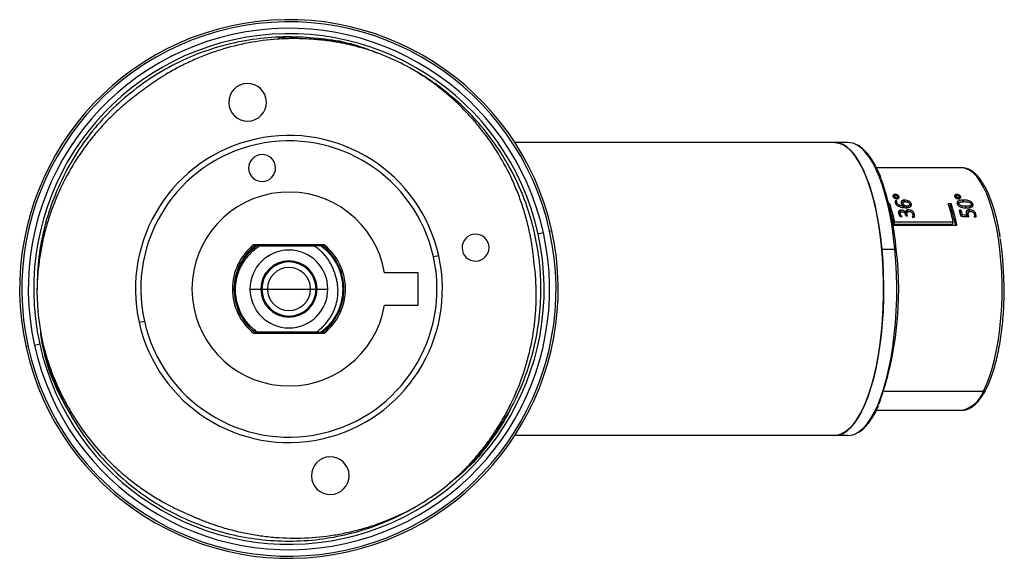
# Model space of a CAD drawing. Header units: millimetres. Extents: x -15.3 to 76.2, y -11.6 to 38.4.
import ezdxf

# ---------------------------------------------------------------- set-up
doc = ezdxf.new("R2010")
doc.units = ezdxf.units.MM

msp = doc.modelspace()

# ---------------------------------------------------------------- linework, layer by layer
at = {"color": 7, "linetype": 'Continuous', "lineweight": 25}
for p, q in [((22.199, 33.205), (21.676, 33.532)), ((61.656, 27.046), (30.72, 27.046)), ((72.219, 24.696), (64.302, 24.696)), ((65.981, 22.112), (65.885, 21.929)), ((65.917, 21.932), (65.965, 22.025)), ((65.976, 22.097), (66.04, 22.221)), ((66.201, 21.825), (66.275, 21.967)), ((66.308, 21.856), (66.396, 22.025)), ((71.701, 22.112), (71.596, 21.912)), ((71.636, 21.932), (71.685, 22.025)), ((71.696, 22.097), (71.76, 22.221)), ((71.921, 21.825), (71.995, 21.967)), ((72.027, 21.856), (72.116, 22.025)), ((65.536, 21.356), (65.45, 21.356)), ((65.477, 21.243), (65.536, 21.356)), ((66.202, 21.633), (66.046, 21.633)), ((66.05, 21.466), (66.115, 21.466)), ((66.115, 21.466), (66.202, 21.633)), ((66.121, 21.289), (66.207, 21.455)), ((66.122, 21.835), (66.163, 21.913)), ((66.797, 21.504), (66.692, 21.301)), ((66.715, 21.235), (66.776, 21.352)), ((66.807, 20.969), (66.892, 21.133)), ((66.854, 21.53), (66.941, 21.697)), ((67.029, 20.978), (67.115, 21.142)), ((67.281, 21.069), (67.384, 21.268)), ((67.385, 21.293), (67.448, 21.19)), ((67.448, 21.19), (67.534, 21.355)), ((67.448, 21.19), (67.462, 21.102)), ((71.256, 21.356), (70.973, 21.356)), ((71.027, 21.191), (71.17, 21.191)), ((71.17, 21.191), (71.256, 21.356)), ((71.842, 21.835), (71.883, 21.913)), ((71.982, 21.465), (71.876, 21.262)), ((71.876, 21.184), (71.962, 21.35)), ((72.318, 21.53), (72.405, 21.697)), ((72.535, 20.964), (72.621, 21.129)), ((72.998, 21.061), (73.102, 21.26)), ((73.175, 21.167), (73.261, 21.333)), ((73.175, 21.167), (73.186, 21.088)), ((66.531, 20.558), (66.436, 20.377)), ((66.436, 20.238), (66.521, 20.401)), ((66.515, 20.606), (66.6, 20.77)), ((66.533, 20.166), (66.689, 20.166)), ((66.853, 21.022), (66.9, 21.001)), ((66.967, 20.436), (67.018, 20.532)), ((66.969, 20.433), (67.021, 20.532)), ((67.028, 20.239), (67.004, 20.334)), ((67.021, 20.532), (67.018, 20.532)), ((67.028, 20.239), (67.183, 20.239)), ((67.166, 20.59), (67.067, 20.401)), ((67.106, 20.239), (67.158, 20.339)), ((67.183, 20.239), (67.158, 20.339)), ((67.194, 20.648), (67.279, 20.812)), ((67.194, 20.648), (67.249, 20.643)), ((67.622, 20.122), (67.812, 20.122)), ((67.624, 20.123), (67.644, 20.161)), ((67.66, 20.396), (67.731, 20.234)), ((67.731, 20.234), (67.816, 20.397)), ((67.731, 20.234), (67.748, 20.122)), ((72.161, 20.755), (72.006, 20.755)), ((72.051, 20.592), (72.076, 20.592)), ((72.076, 20.592), (72.161, 20.755)), ((72.21, 20.193), (72.278, 20.323)), ((72.619, 20.168), (72.687, 20.298)), ((72.705, 20.617), (72.878, 20.648)), ((72.835, 20.58), (72.737, 20.392)), ((72.737, 20.193), (72.822, 20.356)), ((72.878, 20.648), (72.964, 20.812)), ((73.373, 20.137), (73.546, 20.137)), ((73.384, 20.38), (73.452, 20.228)), ((73.452, 20.228), (73.537, 20.39)), ((73.452, 20.228), (73.469, 20.137)), ((65.849, 19.384), (71.775, 19.384)), ((65.917, 19.475), (66.001, 19.636)), ((65.917, 19.475), (71.354, 19.475)), ((71.438, 19.636), (66.001, 19.636)), ((71.354, 19.475), (71.438, 19.636)), ((32.882, 18.576), (33.37, 18.684)), ((33.956, 18.814), (34.151, 18.857)), ((13.022, 17.546), (6.464, 17.546)), ((7.042, 17.446), (12.073, 17.446)), ((23.656, 16.531), (23.167, 16.422)), ((64.794, 17.131), (66.02, 17.131)), ((21.743, 14.946), (18.617, 14.946)), ((21.743, 11.946), (21.743, 14.946)), ((6.13, 13.446), (13.357, 13.446)), ((18.617, 11.946), (21.743, 11.946)), ((-4.169, 10.362), (-3.681, 10.47)), ((6.743, 9.446), (6.263, 9.903)), ((6.464, 9.346), (13.022, 9.346)), ((12.274, 9.446), (6.837, 9.446)), ((-13.395, 8.317), (-13.883, 8.209)), ((-13.102, 8.382), (-13.094, 8.347)), ((-14.469, 8.079), (-14.664, 8.035)), ((65.003, 3.971), (74.241, 3.971)), ((64.305, 2.196), (72.219, 2.196)), ((72.219, 2.196), (72.267, 2.197)), ((61.656, -0.154), (30.72, -0.154))]:
    msp.add_line(p, q, dxfattribs=at)
at = {"color": 7, "linetype": 'Continuous', "lineweight": 25, "flags": 128}
for points in [[(60.43, 27.046), (60.533, 27.043), (60.917, 26.967), (61.298, 26.795), (61.672, 26.526), (62.038, 26.163), (62.391, 25.708), (62.731, 25.165), (63.054, 24.537), (63.358, 23.83), (63.641, 23.048), (63.901, 22.196), (64.136, 21.282), (64.344, 20.311), (64.524, 19.29), (64.674, 18.228), (64.794, 17.131)], [(60.43, -0.154), (60.815, -0.105), (61.196, 0.042), (61.572, 0.285), (61.94, 0.623), (62.297, 1.054), (62.641, 1.573), (62.969, 2.179), (63.278, 2.865), (63.567, 3.628), (63.833, 4.461), (64.075, 5.359), (64.291, 6.316), (64.478, 7.324), (64.637, 8.375), (64.765, 9.464), (64.862, 10.581), (64.927, 11.719), (64.96, 12.869), (64.96, 14.024), (64.927, 15.174), (64.862, 16.312), (64.765, 17.429), (64.637, 18.517), (64.478, 19.569), (64.291, 20.577), (64.075, 21.533), (63.833, 22.431), (63.567, 23.265), (63.278, 24.028), (62.969, 24.714), (62.641, 25.319), (62.297, 25.839), (61.94, 26.269), (61.572, 26.607), (61.196, 26.851), (60.815, 26.997), (60.43, 27.046)], [(66.02, 17.131), (65.9, 18.228), (65.749, 19.29), (65.569, 20.311), (65.361, 21.282), (65.126, 22.196), (64.867, 23.048), (64.584, 23.83), (64.279, 24.537), (63.956, 25.165), (63.617, 25.708), (63.263, 26.163), (62.898, 26.526), (62.524, 26.795), (62.523, 26.795)], [(74.241, 3.971), (74.532, 4.59), (74.802, 5.29), (75.049, 6.063), (75.27, 6.903), (75.463, 7.803), (75.627, 8.754), (75.761, 9.747), (75.862, 10.773), (75.93, 11.824), (75.965, 12.89), (75.965, 13.96), (75.932, 15.026), (75.865, 16.078), (75.765, 17.106), (75.633, 18.1), (75.47, 19.053), (75.278, 19.955), (75.058, 20.797), (74.812, 21.574), (74.543, 22.276), (74.252, 22.899), (73.944, 23.436), (73.619, 23.883), (73.282, 24.235), (72.936, 24.489), (72.583, 24.643), (72.226, 24.696), (72.219, 24.696)], [(66.891, 21.137), (66.891, 21.137), (66.892, 21.136), (66.892, 21.136), (66.892, 21.135), (66.892, 21.135), (66.892, 21.134), (66.892, 21.134), (66.892, 21.133)], [(72.687, 20.298), (72.458, 20.312), (72.278, 20.323)], [(64.794, 17.131), (64.883, 16.007), (64.939, 14.865), (64.963, 13.713), (64.954, 12.559), (64.913, 11.411), (64.839, 10.278), (64.734, 9.168), (64.597, 8.089), (64.431, 7.048), (64.235, 6.053), (64.013, 5.112), (63.764, 4.231), (63.492, 3.416), (63.197, 2.673), (62.882, 2.008), (62.55, 1.425), (62.203, 0.929), (61.842, 0.523), (61.472, 0.21), (61.094, -0.007), (60.711, -0.127), (60.43, -0.154)], [(62.554, 0.116), (62.698, 0.21), (63.068, 0.523), (63.428, 0.929), (63.776, 1.425), (64.108, 2.008), (64.423, 2.673), (64.717, 3.416), (64.99, 4.231), (65.238, 5.112), (65.461, 6.053), (65.656, 7.048), (65.823, 8.089), (65.959, 9.168), (66.065, 10.278), (66.138, 11.411), (66.18, 12.559), (66.188, 13.713), (66.165, 14.865), (66.108, 16.007), (66.02, 17.131)], [(66.144, 17.077), (66.153, 17.087), (66.154, 17.097), (66.148, 17.107), (66.134, 17.115), (66.114, 17.122), (66.087, 17.127), (66.055, 17.13), (66.02, 17.131)]]:
    msp.add_lwpolyline(points, dxfattribs=at)
at = {"color": 7, "linetype": 'Continuous', "lineweight": 25}
for centre, radius, start, end in [((9.743, 13.446), 25, 12.4998, 192.4998), ((9.743, 13.446), 24.8, 12.4998, 192.4998), ((9.743, 13.446), 24.2, 12.4998, 192.4998), ((9.743, 13.446), 23.7, 12.4998, 192.4998), ((9.743, 13.446), 23.4, 60.58752, 72.58752), ((5.902, 30.776), 1.75, 12.4998, 192.4998), ((5.902, 30.776), 1.75, 192.4998, 12.4998), ((9.743, 13.446), 14.25, 12.4998, 192.4998), ((9.743, 13.446), 13.75, 12.4998, 192.4998), ((61.64, 25.367), 1.679, 58.23345, 89.44789), ((7.254, 24.674), 1.25, 12.4998, 192.4998), ((7.254, 24.674), 1.25, 192.4998, 12.4998), ((40.753, 15.091), 25.469, 4.47265, 19.59729), ((9.743, 13.446), 9, 9.59407, 350.40593), ((48.866, 15.929), 17.532, 12.2096, 18.03411), ((54.303, 15.929), 17.532, 12.2096, 18.03411), ((54.81, 15.818), 17.219, 11.95253, 18.18228), ((54.146, 15.803), 17.988, 11.48219, 17.98186), ((48.417, 15.659), 17.911, 12.30117, 16.50579), ((54.899, 15.888), 17.786, 14.01825, 15.88241), ((55.771, 15.915), 16.962, 14.49522, 16.00592), ((55.294, 15.954), 17.537, 14.42649, 15.89019), ((9.743, 13.446), 25, 192.4998, 12.4998), ((9.743, 13.446), 24.8, 192.4998, 12.4998), ((9.743, 13.446), 24.2, 192.4998, 12.4998), ((9.743, 13.446), 23.7, 192.4998, 12.4998), ((27.073, 17.288), 1.25, 12.4998, 192.4998), ((9.743, 13.446), 5.25, 128.65214, 231.34786), ((9.743, 13.446), 5.1, 126.49377, 233.50623), ((9.743, 13.446), 5.1, 306.95139, 53.50623), ((9.743, 13.446), 5.25, 308.65214, 51.34786), ((27.073, 17.288), 1.25, 192.4998, 12.4998), ((46.425, 13.591), 29.725, 0.99495, 8.78254), ((9.743, 13.446), 14.25, 192.4998, 12.4998), ((9.743, 13.446), 3.614, 0, 180), ((34.992, 13.317), 31.379, 340.37726, 6.88143), ((9.743, 13.446), 13.75, 192.4998, 12.4998), ((9.743, 13.446), 2.614, 0, 180), ((9.743, 13.446), 2.518, 0, 180), ((9.743, 13.446), 2, 0, 180), ((9.743, 13.446), 23.4, 180.58752, 192.4998), ((9.743, 13.446), 5, 180, 215.9523), ((9.743, 13.446), 3.614, 180, 0), ((9.743, 13.446), 2.614, 180, 0), ((9.743, 13.446), 2.518, 180, 0), ((9.743, 13.446), 2, 180, 0), ((71.649, 4.869), 2.743, 283.01704, 340.87352), ((74.255, 4.199), 0.228, 266.44208, 330.10719), ((61.626, 1.578), 1.732, 270.99708, 302.4048), ((13.585, -3.883), 1.75, 12.4998, 192.4998), ((13.585, -3.883), 1.75, 192.4998, 12.4998), ((9.743, 13.446), 23.4, 300.58752, 312.58752)]:
    msp.add_arc(centre, radius, start, end, dxfattribs=at)
for points, knots in [([(16.291, 35.877), (16.062, 35.954), (14.923, 36.339), (12.78, 36.691), (9.923, 36.908), (7.07, 36.75), (4.259, 36.255), (1.514, 35.414), (-1.119, 34.239), (-3.579, 32.755), (-5.826, 30.992), (-7.842, 28.971), (-9.606, 26.71), (-11.086, 24.237), (-12.251, 21.607), (-13.074, 18.872), (-13.584, 16.061), (-13.631, 14.162), (-13.655, 13.206)], [0, 0, 0, 0, 0.016578, 0.082674, 0.148483, 0.213517, 0.278564, 0.34438, 0.410476, 0.476353, 0.541522, 0.606449, 0.672187, 0.738274, 0.804211, 0.869505, 0.934348, 1, 1, 1, 1]), ([(16.746, 35.774), (16.6, 35.815), (16.31, 35.897), (15.87, 36.01), (15.429, 36.114), (14.986, 36.21), (14.541, 36.297), (13.796, 36.428), (12.747, 36.571), (11.392, 36.676), (10.032, 36.701), (8.221, 36.63), (5.971, 36.343), (3.771, 35.794), (2.059, 35.201), (0.803, 34.681), (-0.421, 34.088), (-1.475, 33.498), (-2.37, 32.936), (-3.119, 32.427), (-3.601, 32.063), (-3.842, 31.881)], [0, 0, 0, 0, 0.020855, 0.041703, 0.062552, 0.08341, 0.104285, 0.125184, 0.187734, 0.250242, 0.312755, 0.375294, 0.500164, 0.625011, 0.687506, 0.750026, 0.812522, 0.875043, 0.9167, 0.958331, 1, 1, 1, 1]), ([(8.761, 36.784), (8.834, 36.793), (9.812, 36.908), (11.722, 36.85), (13.526, 36.6), (14.429, 36.475)], [0, 0, 0, 0, 0.0386785, 0.519317, 1, 1, 1, 1]), ([(14.429, 36.475), (15.318, 36.259), (16.495, 35.974), (17.602, 35.489), (17.873, 35.37)], [0, 0, 0, 0, 0.7553574, 1, 1, 1, 1]), ([(32.501, 15.994), (32.487, 16.146), (32.458, 16.448), (32.404, 16.901), (32.341, 17.354), (32.269, 17.805), (32.187, 18.255), (32.037, 19.002), (31.786, 20.038), (31.384, 21.348), (30.905, 22.632), (30.168, 24.302), (29.063, 26.302), (27.729, 28.157), (26.537, 29.539), (25.583, 30.521), (24.572, 31.445), (23.627, 32.212), (22.769, 32.843), (22.014, 33.355), (21.495, 33.672), (21.235, 33.83)], [0, 0, 0, 0, 0.020825, 0.041655, 0.062498, 0.083362, 0.104256, 0.125187, 0.187685, 0.25025, 0.312763, 0.3753, 0.500181, 0.625021, 0.687514, 0.750032, 0.812455, 0.875047, 0.916703, 0.958333, 1, 1, 1, 1]), ([(32.589, 18.511), (32.24, 20.084), (31.721, 21.647), (30.356, 24.645), (29.509, 26.079), (27.545, 28.723), (26.428, 29.932), (24.01, 32.064), (22.67, 33.021), (21.235, 33.83)], [0, 0, 0, 0, 0.25, 0.25, 0.5, 0.5, 0.75, 0.75, 1, 1, 1, 1]), ([(-3.842, 31.881), (-3.966, 31.793), (-4.214, 31.617), (-4.579, 31.343), (-4.939, 31.063), (-5.294, 30.774), (-5.643, 30.479), (-6.215, 29.975), (-6.986, 29.239), (-7.92, 28.237), (-8.793, 27.18), (-9.87, 25.707), (-11.05, 23.75), (-11.99, 21.667), (-12.59, 19.944), (-12.963, 18.627), (-13.258, 17.289), (-13.451, 16.087), (-13.567, 15.028), (-13.634, 14.118), (-13.648, 13.51), (-13.655, 13.206)], [0, 0, 0, 0, 0.020825, 0.041655, 0.062498, 0.083362, 0.104256, 0.125187, 0.187685, 0.25025, 0.312763, 0.3753, 0.500181, 0.625021, 0.687514, 0.750032, 0.812455, 0.875047, 0.916703, 0.958333, 1, 1, 1, 1]), ([(64.74, 23.706), (64.717, 23.767), (64.603, 24.075), (64.378, 24.564), (64.065, 25.165), (63.732, 25.686), (63.384, 26.133), (63.018, 26.488), (62.76, 26.699), (62.62, 26.765), (62.611, 26.769)], [0, 0, 0, 0, 0.039267, 0.197115, 0.35526, 0.513742, 0.672554, 0.831494, 0.989812, 1, 1, 1, 1]), ([(75.799, 18.252), (75.782, 18.361), (75.72, 18.771), (75.584, 19.443), (75.393, 20.26), (75.176, 21.023), (74.936, 21.728), (74.673, 22.37), (74.39, 22.945), (74.085, 23.448), (73.761, 23.875), (73.416, 24.22), (73.054, 24.48), (72.679, 24.639), (72.377, 24.706), (72.206, 24.689), (72.161, 24.685)], [0, 0, 0, 0, 0.028364, 0.106905, 0.185542, 0.264307, 0.343237, 0.422384, 0.501803, 0.581552, 0.661642, 0.741895, 0.821483, 0.899057, 0.973581, 1, 1, 1, 1]), ([(66.04, 22.221), (66.023, 22.22), (65.987, 22.219), (65.94, 22.208), (65.898, 22.189), (65.861, 22.158), (65.826, 22.108), (65.837, 22.056), (65.844, 22.025)], [0, 0, 0, 0, 0.1208136, 0.2441407, 0.3704991, 0.5002734, 0.6966015, 1, 1, 1, 1]), ([(65.844, 22.025), (65.85, 22.013), (65.86, 21.99), (65.885, 21.957), (65.914, 21.929), (65.944, 21.905), (65.997, 21.872), (66.082, 21.832), (66.158, 21.827), (66.196, 21.825)], [0, 0, 0, 0, 0.11931, 0.229037, 0.329231, 0.419905, 0.501142, 0.752394, 1, 1, 1, 1]), ([(65.965, 22.025), (65.962, 22.037), (65.956, 22.058), (65.964, 22.084), (65.981, 22.108), (66.015, 22.131), (66.055, 22.134), (66.075, 22.136)], [0, 0, 0, 0, 0.207151, 0.373707, 0.499762, 0.750178, 1, 1, 1, 1]), ([(66.163, 21.913), (66.149, 21.913), (66.12, 21.915), (66.077, 21.927), (66.035, 21.948), (65.99, 21.979), (65.974, 22.008), (65.965, 22.025)], [0, 0, 0, 0, 0.168992, 0.335355, 0.499922, 0.717177, 1, 1, 1, 1]), ([(66.396, 22.025), (66.39, 22.039), (66.378, 22.064), (66.349, 22.099), (66.319, 22.126), (66.29, 22.146), (66.239, 22.176), (66.155, 22.213), (66.078, 22.218), (66.04, 22.221)], [0, 0, 0, 0, 0.134617, 0.2519216, 0.3519994, 0.4348102, 0.5003736, 0.755499, 1, 1, 1, 1]), ([(66.075, 22.136), (66.09, 22.135), (66.118, 22.134), (66.161, 22.122), (66.203, 22.102), (66.25, 22.071), (66.266, 22.042), (66.275, 22.025)], [0, 0, 0, 0, 0.166212, 0.332557, 0.500023, 0.702255, 1, 1, 1, 1]), ([(66.275, 22.025), (66.279, 22.013), (66.284, 21.993), (66.277, 21.966), (66.258, 21.941), (66.223, 21.917), (66.183, 21.914), (66.163, 21.913)], [0, 0, 0, 0, 0.196701, 0.363571, 0.500466, 0.75093, 1, 1, 1, 1]), ([(66.196, 21.825), (66.214, 21.825), (66.25, 21.826), (66.299, 21.838), (66.34, 21.858), (66.38, 21.891), (66.414, 21.945), (66.403, 21.996), (66.396, 22.025)], [0, 0, 0, 0, 0.124625, 0.249376, 0.374639, 0.500722, 0.721258, 1, 1, 1, 1]), ([(66.235, 21.946), (66.242, 21.941), (66.279, 21.915), (66.295, 21.882), (66.308, 21.856)], [0, 0, 0, 0, 0.195743, 1, 1, 1, 1]), ([(71.76, 22.221), (71.743, 22.22), (71.707, 22.219), (71.659, 22.208), (71.618, 22.189), (71.581, 22.158), (71.546, 22.108), (71.557, 22.056), (71.564, 22.025)], [0, 0, 0, 0, 0.120814, 0.244141, 0.370499, 0.500273, 0.696601, 1, 1, 1, 1]), ([(71.563, 22.031), (71.565, 22.032), (71.594, 22.046), (71.634, 22.048), (71.671, 22.05)], [0, 0, 0, 0, 0.066216, 1, 1, 1, 1]), ([(71.564, 22.025), (71.569, 22.013), (71.58, 21.99), (71.605, 21.957), (71.634, 21.929), (71.664, 21.905), (71.717, 21.872), (71.801, 21.832), (71.878, 21.827), (71.916, 21.825)], [0, 0, 0, 0, 0.11931, 0.229037, 0.329231, 0.419905, 0.501142, 0.752394, 1, 1, 1, 1]), ([(71.685, 22.025), (71.681, 22.037), (71.675, 22.058), (71.684, 22.084), (71.701, 22.108), (71.734, 22.131), (71.775, 22.134), (71.795, 22.136)], [0, 0, 0, 0, 0.207151, 0.373707, 0.499762, 0.750178, 1, 1, 1, 1]), ([(71.883, 21.913), (71.868, 21.913), (71.84, 21.915), (71.797, 21.927), (71.755, 21.948), (71.709, 21.979), (71.694, 22.008), (71.685, 22.025)], [0, 0, 0, 0, 0.168992, 0.335355, 0.499922, 0.717177, 1, 1, 1, 1]), ([(72.116, 22.025), (72.109, 22.039), (72.097, 22.064), (72.069, 22.099), (72.039, 22.126), (72.009, 22.146), (71.958, 22.176), (71.875, 22.213), (71.798, 22.218), (71.76, 22.221)], [0, 0, 0, 0, 0.134617, 0.251922, 0.351999, 0.43481, 0.500374, 0.755499, 1, 1, 1, 1]), ([(71.795, 22.136), (71.809, 22.135), (71.838, 22.134), (71.881, 22.122), (71.923, 22.102), (71.969, 22.071), (71.985, 22.042), (71.995, 22.025)], [0, 0, 0, 0, 0.166212, 0.332557, 0.500023, 0.702255, 1, 1, 1, 1]), ([(71.995, 22.025), (71.998, 22.013), (72.004, 21.993), (71.997, 21.966), (71.978, 21.941), (71.943, 21.917), (71.903, 21.914), (71.883, 21.913)], [0, 0, 0, 0, 0.196701, 0.363571, 0.500466, 0.75093, 1, 1, 1, 1]), ([(71.916, 21.825), (71.934, 21.825), (71.97, 21.826), (72.019, 21.838), (72.06, 21.858), (72.1, 21.891), (72.134, 21.945), (72.122, 21.996), (72.116, 22.025)], [0, 0, 0, 0, 0.1246251, 0.2493759, 0.3746394, 0.5007224, 0.7212581, 1, 1, 1, 1]), ([(71.954, 21.946), (71.962, 21.941), (71.999, 21.915), (72.015, 21.882), (72.027, 21.856)], [0, 0, 0, 0, 0.195743, 1, 1, 1, 1]), ([(66.053, 21.452), (66.061, 21.43), (66.078, 21.386), (66.118, 21.322), (66.169, 21.263), (66.229, 21.211), (66.295, 21.165), (66.364, 21.127), (66.493, 21.067), (66.713, 21.003), (66.904, 20.996), (67.008, 20.992)], [0, 0, 0, 0, 0.078725, 0.155033, 0.228897, 0.300379, 0.369507, 0.436298, 0.500779, 0.727636, 1, 1, 1, 1]), ([(66.207, 21.455), (66.198, 21.486), (66.191, 21.517), (66.189, 21.577), (66.194, 21.605), (66.202, 21.633)], [0, 0, 0, 0, 0.5, 0.5, 1, 1, 1, 1]), ([(66.892, 21.133), (66.854, 21.134), (66.78, 21.136), (66.672, 21.15), (66.574, 21.172), (66.482, 21.202), (66.395, 21.243), (66.312, 21.299), (66.242, 21.372), (66.219, 21.427), (66.207, 21.455)], [0, 0, 0, 0, 0.142134, 0.272553, 0.391317, 0.498512, 0.609879, 0.730466, 0.860414, 1, 1, 1, 1]), ([(66.941, 21.697), (66.917, 21.697), (66.871, 21.696), (66.805, 21.687), (66.746, 21.671), (66.695, 21.648), (66.643, 21.611), (66.582, 21.534), (66.598, 21.447), (66.608, 21.389)], [0, 0, 0, 0, 0.104549, 0.206825, 0.306863, 0.404808, 0.500794, 0.669603, 1, 1, 1, 1]), ([(66.601, 21.473), (66.607, 21.477), (66.629, 21.492), (66.709, 21.52), (66.795, 21.526), (66.854, 21.53)], [0, 0, 0, 0, 0.088985, 0.371374, 1, 1, 1, 1]), ([(66.608, 21.389), (66.616, 21.369), (66.631, 21.332), (66.665, 21.282), (66.714, 21.231), (66.788, 21.178), (66.856, 21.151), (66.891, 21.137)], [0, 0, 0, 0, 0.191809, 0.358126, 0.498896, 0.737656, 1, 1, 1, 1]), ([(66.7, 21.315), (66.698, 21.313), (66.688, 21.301), (66.68, 21.285), (66.682, 21.271), (66.682, 21.27)], [0, 0, 0, 0, 0.171702, 0.910661, 1, 1, 1, 1]), ([(66.776, 21.352), (66.771, 21.369), (66.763, 21.4), (66.766, 21.442), (66.778, 21.472), (66.793, 21.492), (66.825, 21.52), (66.894, 21.55), (66.97, 21.553), (67.01, 21.555)], [0, 0, 0, 0, 0.144883, 0.267358, 0.367525, 0.445389, 0.500934, 0.73348, 1, 1, 1, 1]), ([(67.115, 21.142), (67.096, 21.143), (67.06, 21.144), (67.004, 21.156), (66.95, 21.176), (66.888, 21.209), (66.814, 21.266), (66.79, 21.321), (66.776, 21.352)], [0, 0, 0, 0, 0.1248978, 0.2498222, 0.3749557, 0.5004041, 0.7191813, 1, 1, 1, 1]), ([(67.534, 21.355), (67.526, 21.376), (67.511, 21.416), (67.475, 21.47), (67.437, 21.514), (67.399, 21.548), (67.364, 21.573), (67.336, 21.59), (67.266, 21.631), (67.132, 21.687), (67.005, 21.694), (66.941, 21.697)], [0, 0, 0, 0, 0.112957, 0.21212, 0.297476, 0.369074, 0.426875, 0.470888, 0.501095, 0.748629, 1, 1, 1, 1]), ([(67.008, 20.992), (67.042, 20.992), (67.109, 20.993), (67.203, 21.002), (67.286, 21.018), (67.357, 21.039), (67.424, 21.07), (67.486, 21.113), (67.536, 21.177), (67.557, 21.261), (67.542, 21.323), (67.534, 21.355)], [0, 0, 0, 0, 0.116451, 0.224634, 0.324528, 0.416186, 0.499647, 0.609387, 0.729239, 0.859331, 1, 1, 1, 1]), ([(67.01, 21.555), (67.03, 21.554), (67.069, 21.553), (67.129, 21.544), (67.186, 21.528), (67.249, 21.499), (67.333, 21.448), (67.361, 21.389), (67.379, 21.354)], [0, 0, 0, 0, 0.131229, 0.258276, 0.381331, 0.500525, 0.694696, 1, 1, 1, 1]), ([(67.379, 21.354), (67.383, 21.34), (67.39, 21.312), (67.386, 21.274), (67.372, 21.242), (67.351, 21.216), (67.31, 21.183), (67.235, 21.149), (67.156, 21.144), (67.115, 21.142)], [0, 0, 0, 0, 0.116431, 0.224627, 0.324695, 0.416643, 0.500551, 0.74137, 1, 1, 1, 1]), ([(67.176, 21.004), (67.198, 21.012), (67.237, 21.026), (67.272, 21.057), (67.283, 21.079), (67.287, 21.087)], [0, 0, 0, 0, 0.443461, 0.780722, 1, 1, 1, 1]), ([(72.405, 21.697), (72.358, 21.696), (72.269, 21.695), (72.145, 21.685), (72.041, 21.667), (71.946, 21.639), (71.862, 21.598), (71.802, 21.532), (71.781, 21.447), (71.796, 21.387), (71.804, 21.357)], [0, 0, 0, 0, 0.147903, 0.280468, 0.397741, 0.49981, 0.624416, 0.749305, 0.875358, 1, 1, 1, 1]), ([(71.792, 21.433), (71.816, 21.447), (71.888, 21.489), (71.999, 21.512), (72.083, 21.516), (72.098, 21.517)], [0, 0, 0, 0, 0.288791, 0.866695, 1, 1, 1, 1]), ([(71.804, 21.357), (71.812, 21.337), (71.827, 21.296), (71.864, 21.237), (71.912, 21.184), (71.969, 21.138), (72.031, 21.101), (72.095, 21.071), (72.211, 21.027), (72.41, 20.985), (72.58, 20.981), (72.675, 20.978)], [0, 0, 0, 0, 0.080162, 0.157417, 0.231747, 0.30318, 0.371815, 0.437641, 0.500673, 0.72002, 1, 1, 1, 1]), ([(71.962, 21.35), (71.959, 21.361), (71.953, 21.384), (71.956, 21.414), (71.965, 21.437), (71.978, 21.454), (72.002, 21.478), (72.05, 21.505), (72.146, 21.533), (72.288, 21.552), (72.405, 21.554), (72.471, 21.555)], [0, 0, 0, 0, 0.066276, 0.124485, 0.174557, 0.216503, 0.25036, 0.366769, 0.500242, 0.719129, 1, 1, 1, 1]), ([(72.621, 21.129), (72.573, 21.129), (72.486, 21.13), (72.362, 21.141), (72.252, 21.158), (72.155, 21.184), (72.07, 21.222), (71.996, 21.277), (71.974, 21.323), (71.962, 21.35)], [0, 0, 0, 0, 0.194042, 0.360896, 0.500602, 0.633316, 0.750767, 0.859913, 1, 1, 1, 1]), ([(73.261, 21.333), (73.253, 21.353), (73.237, 21.395), (73.196, 21.456), (73.133, 21.518), (73.038, 21.58), (72.884, 21.644), (72.664, 21.69), (72.497, 21.695), (72.405, 21.697)], [0, 0, 0, 0, 0.083257, 0.166489, 0.249648, 0.367266, 0.500027, 0.7251, 1, 1, 1, 1]), ([(72.471, 21.555), (72.516, 21.554), (72.6, 21.553), (72.719, 21.543), (72.824, 21.527), (72.917, 21.503), (72.995, 21.468), (73.067, 21.417), (73.088, 21.373), (73.101, 21.345)], [0, 0, 0, 0, 0.192746, 0.359553, 0.500471, 0.63143, 0.750644, 0.846808, 1, 1, 1, 1]), ([(73.101, 21.345), (73.105, 21.332), (73.111, 21.308), (73.108, 21.274), (73.097, 21.247), (73.073, 21.216), (73.026, 21.184), (72.936, 21.153), (72.799, 21.132), (72.685, 21.13), (72.621, 21.129)], [0, 0, 0, 0, 0.074759, 0.141564, 0.200407, 0.251334, 0.368262, 0.501935, 0.718612, 1, 1, 1, 1]), ([(72.675, 20.978), (72.721, 20.979), (72.808, 20.98), (72.928, 20.993), (73.029, 21.013), (73.117, 21.043), (73.194, 21.086), (73.254, 21.149), (73.284, 21.235), (73.269, 21.299), (73.261, 21.333)], [0, 0, 0, 0, 0.147737, 0.280124, 0.397168, 0.498948, 0.611842, 0.732828, 0.862082, 1, 1, 1, 1]), ([(72.692, 20.979), (72.752, 20.981), (72.844, 20.984), (72.94, 21.021), (72.99, 21.049), (73, 21.073), (73.003, 21.08)], [0, 0, 0, 0, 0.472346, 0.717589, 0.924279, 1, 1, 1, 1]), ([(73.126, 21.263), (73.126, 21.263), (73.153, 21.234), (73.164, 21.2), (73.175, 21.167)], [0, 0, 0, 0, 0.002863, 1, 1, 1, 1]), ([(66.6, 20.77), (66.582, 20.769), (66.545, 20.768), (66.493, 20.757), (66.445, 20.737), (66.405, 20.707), (66.359, 20.652), (66.331, 20.561), (66.347, 20.48), (66.356, 20.44)], [0, 0, 0, 0, 0.093041, 0.189522, 0.289482, 0.392965, 0.500057, 0.749808, 1, 1, 1, 1]), ([(66.344, 20.558), (66.354, 20.565), (66.382, 20.584), (66.441, 20.601), (66.489, 20.605), (66.515, 20.606)], [0, 0, 0, 0, 0.244628, 0.609142, 1, 1, 1, 1]), ([(66.356, 20.44), (66.362, 20.42), (66.374, 20.38), (66.402, 20.321), (66.439, 20.265), (66.482, 20.213), (66.516, 20.182), (66.533, 20.166)], [0, 0, 0, 0, 0.207732, 0.411602, 0.611586, 0.807732, 1, 1, 1, 1]), ([(66.441, 20.383), (66.437, 20.377), (66.428, 20.36), (66.423, 20.326), (66.428, 20.298), (66.431, 20.282)], [0, 0, 0, 0, 0.216947, 0.567575, 1, 1, 1, 1]), ([(66.521, 20.401), (66.517, 20.419), (66.509, 20.455), (66.509, 20.508), (66.527, 20.562), (66.587, 20.608), (66.652, 20.612), (66.687, 20.614)], [0, 0, 0, 0, 0.167355, 0.334549, 0.501351, 0.726391, 1, 1, 1, 1]), ([(66.689, 20.166), (66.669, 20.183), (66.63, 20.217), (66.581, 20.274), (66.542, 20.336), (66.528, 20.379), (66.521, 20.401)], [0, 0, 0, 0, 0.246816, 0.495719, 0.746744, 1, 1, 1, 1]), ([(67.018, 20.532), (67.007, 20.55), (66.987, 20.582), (66.952, 20.623), (66.919, 20.656), (66.89, 20.679), (66.867, 20.695), (66.818, 20.725), (66.728, 20.763), (66.643, 20.767), (66.6, 20.77)], [0, 0, 0, 0, 0.131786, 0.24428, 0.337444, 0.411324, 0.465895, 0.501156, 0.744542, 1, 1, 1, 1]), ([(66.687, 20.614), (66.702, 20.614), (66.733, 20.613), (66.781, 20.604), (66.828, 20.587), (66.872, 20.56), (66.929, 20.507), (66.971, 20.436), (66.994, 20.371), (67.002, 20.341), (67.004, 20.334)], [0, 0, 0, 0, 0.09483, 0.192292, 0.29233, 0.39511, 0.500655, 0.775315, 0.942158, 1, 1, 1, 1]), ([(67.279, 20.812), (67.262, 20.811), (67.227, 20.81), (67.179, 20.801), (67.134, 20.785), (67.096, 20.761), (67.049, 20.717), (67.013, 20.64), (67.018, 20.568), (67.021, 20.532)], [0, 0, 0, 0, 0.096894, 0.1953, 0.29526, 0.396818, 0.500002, 0.749903, 1, 1, 1, 1]), ([(67.023, 20.604), (67.037, 20.612), (67.084, 20.639), (67.148, 20.645), (67.194, 20.648)], [0, 0, 0, 0, 0.294737, 1, 1, 1, 1]), ([(67.074, 20.408), (67.07, 20.402), (67.051, 20.37), (67.05, 20.311), (67.06, 20.26), (67.063, 20.239)], [0, 0, 0, 0, 0.1283035, 0.6606431, 1, 1, 1, 1]), ([(67.158, 20.339), (67.152, 20.364), (67.135, 20.437), (67.133, 20.536), (67.181, 20.617), (67.251, 20.653), (67.307, 20.656), (67.334, 20.657)], [0, 0, 0, 0, 0.1778419, 0.4996594, 0.6777115, 0.8442172, 1, 1, 1, 1]), ([(67.816, 20.397), (67.808, 20.422), (67.793, 20.474), (67.755, 20.55), (67.704, 20.622), (67.618, 20.706), (67.472, 20.795), (67.344, 20.806), (67.279, 20.812)], [0, 0, 0, 0, 0.125573, 0.250894, 0.375934, 0.500711, 0.745135, 1, 1, 1, 1]), ([(67.334, 20.657), (67.348, 20.656), (67.378, 20.655), (67.424, 20.647), (67.47, 20.631), (67.514, 20.607), (67.572, 20.564), (67.629, 20.492), (67.65, 20.428), (67.66, 20.397)], [0, 0, 0, 0, 0.09472, 0.1920281, 0.2918863, 0.3943993, 0.4996315, 0.7495059, 1, 1, 1, 1]), ([(67.66, 20.397), (67.665, 20.377), (67.674, 20.337), (67.675, 20.278), (67.667, 20.222), (67.65, 20.17), (67.631, 20.138), (67.622, 20.122)], [0, 0, 0, 0, 0.205304, 0.407961, 0.60795, 0.805312, 1, 1, 1, 1]), ([(67.812, 20.122), (67.817, 20.135), (67.828, 20.162), (67.835, 20.206), (67.838, 20.251), (67.835, 20.299), (67.828, 20.347), (67.82, 20.38), (67.816, 20.397)], [0, 0, 0, 0, 0.15751, 0.318727, 0.483557, 0.652024, 0.824193, 1, 1, 1, 1]), ([(72.964, 20.812), (72.934, 20.811), (72.874, 20.809), (72.791, 20.788), (72.721, 20.75), (72.655, 20.678), (72.621, 20.56), (72.642, 20.459), (72.653, 20.408)], [0, 0, 0, 0, 0.123613, 0.248011, 0.373283, 0.49966, 0.749545, 1, 1, 1, 1]), ([(72.745, 20.401), (72.735, 20.375), (72.71, 20.312), (72.727, 20.238), (72.737, 20.193)], [0, 0, 0, 0, 0.39862, 1, 1, 1, 1]), ([(72.822, 20.356), (72.816, 20.38), (72.805, 20.428), (72.804, 20.498), (72.824, 20.573), (72.89, 20.645), (72.976, 20.653), (73.019, 20.657)], [0, 0, 0, 0, 0.166948, 0.333668, 0.50005, 0.7459, 1, 1, 1, 1]), ([(72.885, 20.151), (72.873, 20.186), (72.849, 20.254), (72.831, 20.322), (72.822, 20.356)], [0, 0, 0, 0, 0.499325, 1, 1, 1, 1]), ([(73.537, 20.39), (73.529, 20.417), (73.513, 20.471), (73.472, 20.55), (73.416, 20.625), (73.323, 20.709), (73.167, 20.796), (73.034, 20.806), (72.964, 20.812)], [0, 0, 0, 0, 0.12559, 0.2509158, 0.3759257, 0.5007135, 0.7382753, 1, 1, 1, 1]), ([(73.019, 20.657), (73.035, 20.656), (73.068, 20.656), (73.118, 20.647), (73.168, 20.631), (73.216, 20.607), (73.281, 20.562), (73.348, 20.487), (73.372, 20.418), (73.383, 20.384)], [0, 0, 0, 0, 0.097149, 0.195784, 0.295905, 0.397551, 0.500749, 0.750093, 1, 1, 1, 1]), ([(73.383, 20.384), (73.387, 20.367), (73.395, 20.332), (73.398, 20.281), (73.396, 20.231), (73.388, 20.183), (73.378, 20.152), (73.373, 20.137)], [0, 0, 0, 0, 0.202936, 0.404409, 0.604412, 0.802953, 1, 1, 1, 1]), ([(25.791, -3.552), (25.921, -3.44), (26.717, -2.749), (27.979, -1.271), (29.531, 0.856), (30.808, 3.147), (31.825, 5.556), (32.568, 8.072), (33.03, 10.672), (33.189, 13.311), (33.072, 15.942), (32.749, 17.658), (32.589, 18.511)], [0, 0, 0, 0, 0.021323, 0.130877, 0.240152, 0.348461, 0.455824, 0.56438, 0.673767, 0.783293, 0.892263, 1, 1, 1, 1]), ([(7.042, 17.446), (6.985, 17.41), (6.873, 17.338), (6.71, 17.222), (6.552, 17.099), (6.399, 16.97), (6.252, 16.835), (6.016, 16.599), (5.713, 16.243), (5.384, 15.741), (5.118, 15.203), (4.941, 14.699), (4.832, 14.244), (4.767, 13.847), (4.751, 13.58), (4.743, 13.446)], [0, 0, 0, 0, 0.041853, 0.083541, 0.125135, 0.166706, 0.208325, 0.250064, 0.374854, 0.499947, 0.624096, 0.749089, 0.833063, 0.916518, 1, 1, 1, 1]), ([(4.743, 13.446), (4.743, 14.219), (4.926, 14.991), (5.617, 16.374), (6.125, 16.983), (6.743, 17.446)], [0, 0, 0, 0, 0.5, 0.5, 1, 1, 1, 1]), ([(14.023, 14.836), (14.004, 14.903), (13.964, 15.035), (13.894, 15.231), (13.815, 15.424), (13.697, 15.676), (13.528, 15.98), (13.294, 16.325), (13.03, 16.647), (12.737, 16.943), (12.419, 17.214), (12.188, 17.369), (12.073, 17.446)], [0, 0, 0, 0, 0.062398, 0.124757, 0.187212, 0.249898, 0.374983, 0.500351, 0.624964, 0.749754, 0.874696, 1, 1, 1, 1]), ([(12.743, 17.446), (13.362, 16.983), (13.87, 16.374), (14.561, 14.991), (14.743, 14.219), (14.743, 13.446)], [0, 0, 0, 0, 0.5, 0.5, 1, 1, 1, 1]), ([(25.579, -3.782), (25.687, -3.676), (25.903, -3.466), (26.22, -3.142), (26.531, -2.812), (26.836, -2.476), (27.134, -2.134), (27.62, -1.554), (28.268, -0.718), (29.037, 0.404), (29.739, 1.569), (30.582, 3.173), (31.459, 5.264), (32.083, 7.445), (32.426, 9.224), (32.603, 10.572), (32.702, 11.928), (32.718, 13.136), (32.679, 14.192), (32.612, 15.096), (32.538, 15.695), (32.501, 15.994)], [0, 0, 0, 0, 0.020855, 0.041703, 0.062552, 0.08341, 0.104285, 0.125184, 0.187734, 0.250242, 0.312755, 0.375294, 0.500164, 0.625011, 0.687506, 0.750026, 0.812522, 0.875043, 0.9167, 0.958331, 1, 1, 1, 1]), ([(12.274, 9.446), (12.334, 9.489), (12.453, 9.573), (12.624, 9.709), (12.788, 9.851), (12.945, 10.001), (13.094, 10.158), (13.237, 10.323), (13.405, 10.536), (13.592, 10.806), (13.782, 11.137), (13.945, 11.481), (14.123, 11.957), (14.27, 12.577), (14.314, 13.213), (14.285, 13.72), (14.231, 14.099), (14.147, 14.474), (14.064, 14.715), (14.023, 14.836)], [0, 0, 0, 0, 0.036006, 0.071775, 0.107383, 0.142908, 0.178426, 0.214015, 0.249752, 0.31239, 0.375083, 0.437372, 0.499488, 0.624703, 0.749062, 0.811633, 0.874453, 0.937273, 1, 1, 1, 1]), ([(76.138, 12.079), (76.148, 12.331), (76.17, 12.911), (76.175, 13.579), (76.163, 13.988), (76.161, 14.07)], [0, 0, 0, 0, 0.38126, 0.877291, 1, 1, 1, 1]), ([(14.743, 13.446), (14.743, 12.674), (14.561, 11.901), (13.87, 10.519), (13.362, 9.91), (12.743, 9.446)], [0, 0, 0, 0, 0.5, 0.5, 1, 1, 1, 1]), ([(74.453, 4.085), (74.502, 4.183), (74.647, 4.47), (74.872, 5), (75.119, 5.692), (75.343, 6.444), (75.542, 7.249), (75.716, 8.101), (75.862, 8.994), (75.982, 9.921), (76.072, 10.876), (76.123, 11.599), (76.136, 12.003), (76.138, 12.079)], [0, 0, 0, 0, 0.053892, 0.15734, 0.260467, 0.363271, 0.465817, 0.568166, 0.670365, 0.772452, 0.874457, 0.976406, 1, 1, 1, 1]), ([(5.696, 10.511), (5.743, 10.452), (5.837, 10.335), (5.987, 10.168), (6.143, 10.008), (6.307, 9.856), (6.477, 9.711), (6.653, 9.574), (6.776, 9.489), (6.837, 9.446)], [0, 0, 0, 0, 0.144008, 0.287147, 0.429706, 0.571977, 0.714254, 0.856831, 1, 1, 1, 1]), ([(-12.542, 5.99), (-12.8, 6.868), (-13.141, 8.027), (-13.274, 9.225), (-13.307, 9.515)], [0, 0, 0, 0, 0.757394, 1, 1, 1, 1]), ([(12.308, 9.446), (12.317, 9.446), (12.466, 9.446), (12.609, 9.446), (12.743, 9.446)], [0, 0, 0, 0, 0.063039, 1, 1, 1, 1]), ([(-13.094, 8.347), (-13.057, 8.2), (-12.983, 7.907), (-12.861, 7.471), (-12.731, 7.036), (-12.592, 6.605), (-12.445, 6.175), (-12.186, 5.465), (-11.785, 4.485), (-11.198, 3.259), (-10.54, 2.069), (-9.573, 0.537), (-8.2, -1.269), (-6.624, -2.9), (-5.255, -4.086), (-4.176, -4.914), (-3.051, -5.677), (-2.012, -6.295), (-1.078, -6.789), (-0.263, -7.184), (0.293, -7.419), (0.571, -7.537)], [0, 0, 0, 0, 0.0208551, 0.0417032, 0.0625522, 0.0834101, 0.1042846, 0.1251836, 0.1877339, 0.2502424, 0.3127552, 0.3752936, 0.500164, 0.6250114, 0.6875063, 0.7500261, 0.8125218, 0.8750427, 0.9167002, 0.9583311, 1, 1, 1, 1]), ([(-13.067, 8.26), (-12.845, 7.4), (-12.39, 5.641), (-11.309, 3.115), (-9.95, 0.706), (-8.316, -1.518), (-6.441, -3.529), (-4.342, -5.307), (-2.06, -6.82), (0.37, -8.052), (2.931, -8.995), (5.604, -9.64), (8.368, -9.969), (11.164, -9.966), (13.931, -9.633), (16.619, -8.973), (19.22, -8.024), (20.837, -7.142), (21.651, -6.698)], [0, 0, 0, 0, 0.0604956, 0.1238121, 0.1866288, 0.2487691, 0.3115366, 0.3737021, 0.4359574, 0.4978777, 0.5590602, 0.6216497, 0.6849354, 0.7484761, 0.8118203, 0.8745246, 0.9368771, 1, 1, 1, 1]), ([(-10.424, 1.655), (-10.788, 2.254), (-11.626, 3.633), (-12.211, 5.138), (-12.542, 5.99)], [0, 0, 0, 0, 0.434218, 1, 1, 1, 1]), ([(72.277, 2.208), (72.355, 2.21), (72.554, 2.216), (72.869, 2.325), (73.217, 2.519), (73.554, 2.799), (73.882, 3.166), (74.183, 3.593), (74.367, 3.929), (74.453, 4.085)], [0, 0, 0, 0, 0.092722, 0.23806, 0.385994, 0.539335, 0.69778, 0.859072, 1, 1, 1, 1]), ([(30.387, 2.494), (30.378, 2.471), (30.006, 1.612), (29.02, 0.032), (27.903, -1.406), (27.344, -2.125)], [0, 0, 0, 0, 0.013372, 0.506663, 1, 1, 1, 1]), ([(62.644, 0.145), (62.752, 0.216), (62.987, 0.368), (63.33, 0.704), (63.679, 1.13), (64.013, 1.642), (64.295, 2.151), (64.457, 2.519), (64.52, 2.662)], [0, 0, 0, 0, 0.154781, 0.334502, 0.516545, 0.699521, 0.882509, 1, 1, 1, 1]), ([(27.344, -2.125), (26.712, -2.788), (25.877, -3.665), (24.903, -4.381), (24.665, -4.556)], [0, 0, 0, 0, 0.755357, 1, 1, 1, 1]), ([(0.571, -7.537), (0.709, -7.6), (0.986, -7.726), (1.405, -7.906), (1.828, -8.077), (2.255, -8.24), (2.686, -8.395), (3.408, -8.638), (4.431, -8.939), (5.766, -9.246), (7.118, -9.474), (8.932, -9.67), (11.217, -9.713), (13.49, -9.486), (15.283, -9.144), (16.61, -8.809), (17.916, -8.395), (19.053, -7.961), (20.028, -7.532), (20.85, -7.135), (21.384, -6.843), (21.651, -6.698)], [0, 0, 0, 0, 0.020825, 0.041655, 0.062498, 0.083362, 0.104256, 0.125187, 0.187685, 0.25025, 0.312763, 0.3753, 0.500181, 0.625021, 0.687514, 0.750032, 0.812455, 0.875047, 0.916703, 0.958333, 1, 1, 1, 1])]:
    msp.add_open_spline(points, degree=3, knots=knots, dxfattribs=at)
for points in [[(66.046, 21.633), (66.022, 21.58), (66.032, 21.515), (66.053, 21.452)], [(72.155, 20.196), (72.398, 20.181), (72.642, 20.166), (72.885, 20.151)], [(72.653, 20.408), (72.664, 20.371), (72.675, 20.335), (72.687, 20.298)], [(73.546, 20.137), (73.574, 20.213), (73.558, 20.303), (73.537, 20.39)], [(7.042, 17.446), (6.942, 17.446), (6.842, 17.446), (6.743, 17.446)], [(12.743, 17.446), (12.523, 17.446), (12.3, 17.446), (12.073, 17.446)]]:
    msp.add_open_spline(points, degree=3, dxfattribs=at)

doc.saveas('drawing.dxf')
